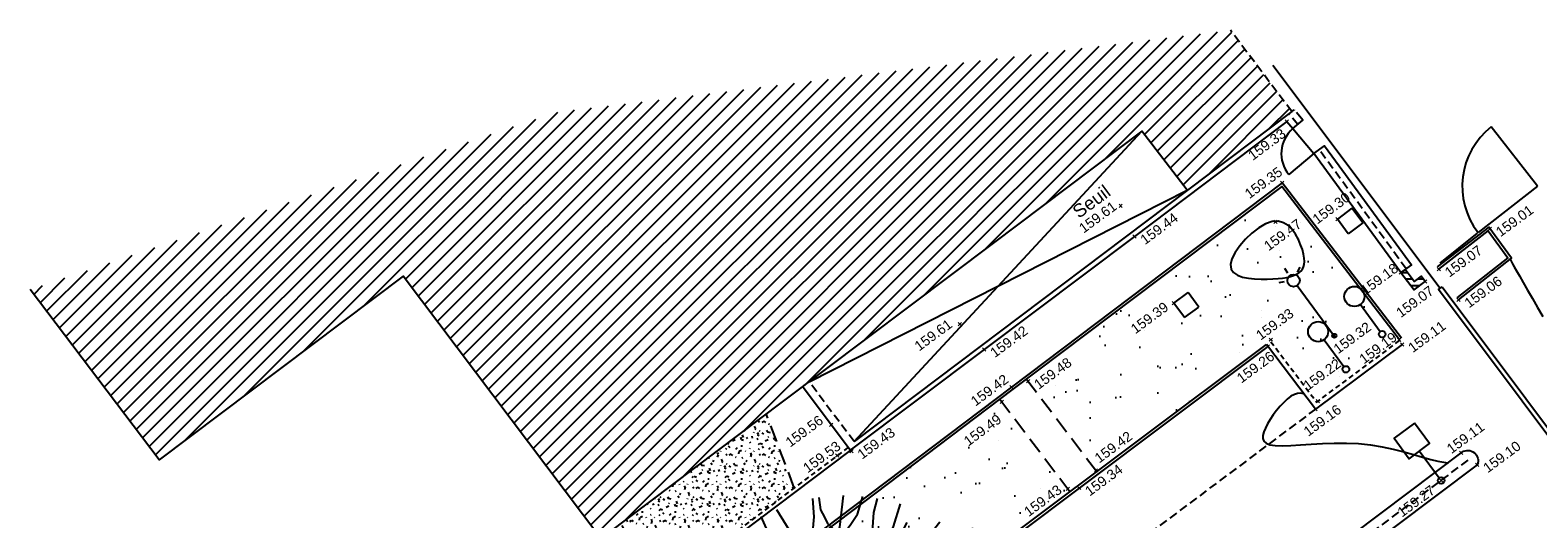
# Model space of a CAD drawing. Header units: metres. Extents: x 1575818 to 1575995, y 2263001 to 2263183.
# Tile 64 of 67: x 1575865 to 1575910, y 2263119 to 2263133. Entities that reach past the tile are written whole.
import ezdxf
from ezdxf.enums import TextEntityAlignment as Align

# ---------------------------------------------------------------- set-up
doc = ezdxf.new("R2010")
doc.units = ezdxf.units.M
doc.header["$PDMODE"] = 3
doc.header["$PDSIZE"] = 0.05
for name, pattern in [('CACHE_100', [1.5, 1, -0.5]), ('CACHE_15', [0.225, 0.15, -0.075]), ('CACHE_25', [0.375, 0.25, -0.125]), ('CACHE_50', [0.75, 0.5, -0.25])]:
    doc.linetypes.add(name, pattern=pattern)
doc.layers.get('0').update_dxf_attribs({"linetype": 'CONTINUOUS'})
for name, color, linetype in [('D_ALT_MUR', 30, 'CONTINUOUS'), ('D_BATI', 1, 'CONTINUOUS'), ('D_BORDURETTE', 20, 'CONTINUOUS'), ('D_CLOTURE', 12, 'CLOTURE_2'), ('D_CN_MAITRESSE', 34, 'CONTINUOUS'), ('D_CN_ORDINAIRE', 43, 'CONTINUOUS'), ('D_ECLAIRAGE', 220, 'CONTINUOUS'), ('D_LIM_BETON', 253, 'CACHE_50'), ('D_LIM_BUISSON', 3, 'CACHE_50'), ('D_MOB_URBAIN', 32, 'CONTINUOUS'), ('D_MUR', 1, 'CONTINUOUS'), ('D_MUR_BAHUT', 20, 'CONTINUOUS'), ('D_OUVERTURE', 14, 'CONTINUOUS'), ('D_PEINTURE', 252, 'CACHE_25'), ('D_PLAQUE', 151, 'CONTINUOUS'), ('D_SOCLE', 13, 'CONTINUOUS'), ('D_TROTTOIR', 7, 'CONTINUOUS'), ('H_BATI', 30, 'CONTINUOUS'), ('T_DESIGNATION', 7, 'CONTINUOUS'), ('TOPO_ALT', 142, 'CONTINUOUS'), ('TOPO_JIS', 7, 'CONTINUOUS'), ('V_ARBRE', 82, 'CONTINUOUS'), ('V_HAIE', 82, 'CACHE_100'), ('V_VEGETATION', 80, 'CONTINUOUS')]:
    doc.layers.add(name, color=color, linetype=linetype)
doc.styles.get("Standard").update_dxf_attribs({"font": 'arial.ttf'})
doc.linetypes.add('CLOTURE_2', pattern='A,0.3,[133,ltypeshp.shx,S=0.05,R=90,X=-0.05,Y=-0.05],0.05,0.35', length=0.7)
pattern_1 = [(348.4323, (1575893.9948, 2263027.4994), (1.99051, 2.24452), [0, -1.875]), (103.4323, (1575893.5645, 2263027.451), (-2.17856, -2.06249), [0, -3.125]), (189.4323, (1575893.5645, 2263027.451), (1.9055, -2.317125), [0, -2.5]), (216.4323, (1575893.8216, 2263027.1025), (2.749766, -1.199495), [0, -2.5]), (110.4323, (1575892.989, 2263026.757), (-1.910967, -2.31262), [0, -2.5]), (322.4323, (1575892.989, 2263026.757), (2.77299, 1.14478), [0, -2.5]), (88.4323, (1575894.7102, 2263026.951), (-2.63814, -1.42836), [0, -3.125]), (336.4323, (1575893.6816, 2263028.3447), (2.413676, 1.78162), [0, -2.5]), (211.4323, (1575893.6816, 2263028.3447), (2.63476, -1.43459), [0, -2.5]), (150.4323, (1575893.5085, 2263027.9478), (-2.586684, -1.51956), [0, -1.25]), (284.4323, (1575894.28, 2263026.9026), (2.88994, -0.80513), [0, -1.55])]

# ---------------------------------------------------------------- blocks, each defined once
blk = doc.blocks.new('TCPOINT')
at = {"color": 0, "lineweight": 9}
blk.add_point((0, 0), dxfattribs=at)
at = {"layer": 'TOPO_ALT', "lineweight": 9}
blk.add_attdef('ALT', text='', height=0.3, dxfattribs=at).set_placement((0.1, -0.1), align=Align.TOP_LEFT)
blk = doc.blocks.new('526')
at = {"color": 0, "linetype": 'Continuous'}
blk.add_line((0, 1.104), (0, 0.1), dxfattribs=at)
at = {"color": 0}
blk.add_lwpolyline([(0.384, 1.871), (-0.384, 1.871), (-0.384, 1.104), (0.384, 1.104)], close=True, dxfattribs=at)
blk.add_circle((0, 0), 0.1, dxfattribs=at)
blk = doc.blocks.new('322')
blk.add_line((0, 0), (0, -1))
at = {"linetype": 'CACHE_100'}
blk.add_line((0, 0), (1, 0), dxfattribs=at)
blk.add_arc((0, 0), 1, 270, 0)
blk = doc.blocks.new('325')
at = {"linetype": 'CACHE_100'}
blk.add_line((2, 0), (1, 0), dxfattribs=at)
at = {"flags": 128}
blk.add_lwpolyline([(1, -0.008), (0, -0.008), (0, 0.008), (1, 0.008)], close=True, dxfattribs=at)
blk.add_lwpolyline([(0.5, -0.031, 0, 0.016, 0), (0.6596, -0.031, 0, 0, 0), (1.3404, -0.031, 0.016, 0, 0), (1.5, -0.031, 0, 0, 0)], format="xyseb", dxfattribs=at)
blk = doc.blocks.new('522')
at = {"color": 0, "linetype": 'Continuous'}
blk.add_line((0, 1.112), (0, 0.1), dxfattribs=at)
blk.add_circle((0, 1.416), 0.304, dxfattribs=at)
at = {"color": 0}
blk.add_circle((0, 0), 0.1, dxfattribs=at)
blk = doc.blocks.new('425')
at = {"linetype": 'Continuous', "ltscale": 3}
for p, q in [((0, 2.357), (0, 2.523)), ((-0.25, 2.21), (-0.401, 2.278)), ((0.25, 2.21), (0.401, 2.278))]:
    blk.add_line(p, q, dxfattribs=at)
at = {"ltscale": 3}
blk.add_line((0, 1.885), (0, 0), dxfattribs=at)
at = {"linetype": 'Continuous', "ltscale": 3}
for centre, radius in [((0, 2.071), 0.186), ((0, 0), 0.0621)]:
    blk.add_circle(centre, radius, dxfattribs=at)
blk = doc.blocks.new('112')
for p, q in [((0, -1), (0, 0)), ((0, 0), (1, 0)), ((1, -1), (1, 0)), ((0, -1), (1, -1))]:
    blk.add_line(p, q)
blk = doc.blocks.new('321')
at = {"linetype": 'CACHE_100'}
blk.add_line((0, 0), (1, 0), dxfattribs=at)
blk.add_line((1, 0), (1, -1))
blk.add_arc((1, 0), 1, 180, 270)
blk = doc.blocks.new('194')
for p, q in [((0.0285, 0), (-0.0285, 0)), ((0, -0.0285), (0, 0.0285))]:
    blk.add_line(p, q)
for points in [[(-0.0153, 0.5064), (0.0053, 0.4057), (0.0323, 0.3437)], [(-0.4405, 0.2346), (-0.406, 0.2232), (-0.355, 0.1909), (-0.3075, 0.1567), (-0.2773, 0.1317), (-0.1997, 0.0902), (-0.1007, 0.0521), (-0.0653, 0.0445), (-0.0424, 0.0497), (-0.0227, 0.0514), (-0.0119, 0.0637), (-0.0083, 0.0848), (-0.0114, 0.1186), (-0.0288, 0.1613), (-0.102, 0.3075), (-0.1528, 0.3842), (-0.1634, 0.3967), (-0.1757, 0.4726)], [(-0.1462, 0.4831), (-0.1313, 0.432), (-0.1069, 0.3801), (-0.0807, 0.3213), (-0.0651, 0.2926), (-0.044, 0.264), (-0.0281, 0.2373), (-0.0104, 0.2388), (0.0021, 0.2458), (0.0111, 0.2654), (0.0222, 0.3113), (0.0312, 0.3417), (0.0493, 0.377), (0.0586, 0.4125), (0.0767, 0.4513), (0.0903, 0.5)], [(-0.0745, 0.3099), (-0.0536, 0.3814), (-0.0623, 0.5021)], [(0.1153, 0.1452), (0.0987, 0.1259), (0.0754, 0.1083), (0.0521, 0.0944), (0.0309, 0.0929), (0.0166, 0.1018), (0.0044, 0.125), (-0.0023, 0.1589), (-0.0037, 0.1925), (0.0036, 0.2263), (0.0075, 0.2511), (0.0397, 0.281), (0.0739, 0.3216), (0.1007, 0.3535), (0.1332, 0.3992), (0.173, 0.4788)], [(0.1073, 0.4968), (0.1, 0.4635), (0.1032, 0.4403), (0.1049, 0.4208), (0.1155, 0.3993), (0.1258, 0.3888), (0.1472, 0.3849), (0.1651, 0.3972), (0.1918, 0.4164), (0.2232, 0.4582)], [(0.1768, 0.2085), (0.1743, 0.2338), (0.1834, 0.2673), (0.1874, 0.2994), (0.1983, 0.3258), (0.2144, 0.3559), (0.2363, 0.4056), (0.2597, 0.439)], [(0.1831, 0.2662), (0.2104, 0.2885), (0.2283, 0.3061), (0.2533, 0.327), (0.2749, 0.35), (0.314, 0.4026)], [(-0.2842, 0.1374), (-0.3103, 0.2241), (-0.3293, 0.265), (-0.3466, 0.3184), (-0.3557, 0.3528)], [(0.4336, 0.21), (0.3872, 0.1927), (0.3462, 0.177), (0.3051, 0.1579), (0.2641, 0.1458), (0.2267, 0.1318), (0.1767, 0.1181), (0.1501, 0.1113), (0.1233, 0.1079), (0.1129, 0.115), (0.1094, 0.1258), (0.1112, 0.1382), (0.1183, 0.1505), (0.1346, 0.1682), (0.1562, 0.1911), (0.1741, 0.2053), (0.1921, 0.2263), (0.2188, 0.2492), (0.253, 0.2864), (0.2817, 0.3144), (0.2996, 0.3339), (0.3139, 0.3479)], [(0.1692, 0.2014), (0.2292, 0.2189), (0.2721, 0.247), (0.3185, 0.268), (0.4, 0.3184)], [(-0.4791, 0.1354), (-0.4193, 0.1186), (-0.3521, 0.1127), (-0.2795, 0.1016), (-0.2299, 0.0851), (-0.1611, 0.0578), (-0.1098, 0.0308), (-0.0745, 0.0181), (-0.0498, 0.0055), (-0.0322, -0.007), (-0.0324, -0.0321), (-0.036, -0.0498), (-0.0485, -0.0674), (-0.063, -0.085), (-0.0825, -0.0936), (-0.1146, -0.0916), (-0.1605, -0.0912), (-0.205, -0.0942), (-0.2759, -0.0882), (-0.3466, -0.0647), (-0.3942, -0.0359), (-0.4489, -0.0157), (-0.4967, -0.0047)], [(-0.2695, -0.0887), (-0.3195, -0.0169), (-0.3443, 0.0028), (-0.3706, 0.0191), (-0.3936, 0.037), (-0.4376, 0.0602), (-0.4902, 0.0843)], [(0.4374, -0.0442), (0.3993, -0.0348), (0.3353, -0.0291), (0.2503, -0.0157), (0.2007, -0.0011), (0.1687, 0.0116), (0.1457, 0.0208), (0.1317, 0.0367), (0.1301, 0.0545), (0.1373, 0.0705), (0.1516, 0.0845), (0.1748, 0.0916), (0.1997, 0.0965), (0.2228, 0.0999), (0.253, 0.1033), (0.2869, 0.1047), (0.3171, 0.1062), (0.3473, 0.1078), (0.3758, 0.1093), (0.4113, 0.1053), (0.4521, 0.0996), (0.5019, 0.0974)], [(0.2018, -0.266), (0.1666, -0.2282), (0.1419, -0.2102), (0.1207, -0.1888), (0.0892, -0.1459), (0.0717, -0.1136), (0.0595, -0.0904), (0.0473, -0.0638), (0.0367, -0.0476), (0.0369, -0.0298), (0.0388, -0.0121), (0.046, 0.009), (0.0534, 0.0197), (0.0639, 0.0215), (0.0799, 0.0214), (0.103, 0.0158), (0.1207, 0.0103), (0.1421, -0.0006), (0.1561, -0.0148), (0.1666, -0.0327), (0.1752, -0.0505), (0.1841, -0.0667), (0.1946, -0.0829), (0.2086, -0.1007), (0.2192, -0.1169), (0.2314, -0.1382), (0.2383, -0.1543), (0.2525, -0.1722), (0.2648, -0.1901), (0.275, -0.2097), (0.2927, -0.2242), (0.3016, -0.2384), (0.3139, -0.2492)], [(-0.4388, -0.2315), (-0.4064, -0.2041), (-0.3508, -0.1534), (-0.3061, -0.0952), (-0.3575, -0.0894), (-0.4087, -0.0783), (-0.4512, -0.0531), (-0.4954, -0.0337)], [(0.1609, -0.023), (0.1756, -0.008), (0.188, -0.0081), (0.213, -0.019), (0.227, -0.0315), (0.243, -0.0407), (0.2587, -0.0532), (0.273, -0.0604), (0.287, -0.0747), (0.2975, -0.0891), (0.3045, -0.1016), (0.3134, -0.1104), (0.3274, -0.1266)], [(0.3686, -0.0932), (0.3455, -0.0876), (0.3244, -0.0804), (0.3067, -0.0731), (0.2817, -0.0676), (0.2676, -0.0587), (0.2641, -0.0479), (0.2642, -0.0355), (0.2736, -0.0194)], [(0.3457, -0.03), (0.3496, -0.0416), (0.3636, -0.0559), (0.3705, -0.0684), (0.3848, -0.0809), (0.3988, -0.0917), (0.4131, -0.0972), (0.4275, -0.112)], [(-0.3061, -0.0952), (-0.2369, -0.1029), (-0.166, -0.1089), (-0.1272, -0.1145), (-0.1005, -0.1235), (-0.0865, -0.129), (-0.0742, -0.1415), (-0.0601, -0.163), (-0.0549, -0.1842), (-0.0642, -0.2142), (-0.0679, -0.2463), (-0.072, -0.2958), (-0.0794, -0.3382), (-0.0994, -0.3718), (-0.1066, -0.3931), (-0.1329, -0.4808)], [(-0.0473, -0.4976), (-0.05, -0.4112), (-0.0547, -0.3328), (-0.0414, -0.2353), (-0.0285, -0.1821), (-0.0049, -0.1327), (0.0131, -0.1061), (0.0256, -0.0991), (0.0399, -0.1046), (0.0521, -0.1205), (0.0677, -0.1491), (0.0889, -0.1725), (0.1082, -0.1994), (0.1257, -0.2227), (0.1326, -0.2386), (0.1415, -0.2547), (0.1414, -0.2708), (0.1395, -0.2849), (0.1357, -0.3026), (0.1372, -0.3311), (0.1389, -0.356), (0.1421, -0.3808), (0.1455, -0.4057), (0.1487, -0.4288), (0.1559, -0.445), (0.1635, -0.4757)], [(0.2196, -0.1177), (0.2545, -0.1401), (0.2828, -0.1601), (0.3215, -0.1816), (0.3499, -0.1996), (0.3816, -0.2123), (0.4412, -0.2523)], [(-0.4766, -0.1378), (-0.4306, -0.1383), (-0.3828, -0.1477), (-0.3504, -0.1528)], [(0.3, -0.1696), (0.4838, -0.1595)], [(0.3358, -0.1907), (0.3426, -0.221), (0.3602, -0.246), (0.3741, -0.2656), (0.4085, -0.3011)], [(-0.4044, -0.2875), (-0.3874, -0.2752), (-0.3592, -0.2738), (-0.3325, -0.2777), (-0.3041, -0.2867), (-0.2761, -0.2993), (-0.2635, -0.3084), (-0.2496, -0.328), (-0.2428, -0.3545), (-0.2413, -0.3742), (-0.2395, -0.399), (-0.2445, -0.4333)], [(-0.0712, -0.287), (-0.1464, -0.281), (-0.1996, -0.284), (-0.253, -0.3012), (-0.2903, -0.3186), (-0.3352, -0.3665)], [(0.2206, -0.4531), (0.1899, -0.3937), (0.1798, -0.3563), (0.1727, -0.3297), (0.1642, -0.3046), (0.1606, -0.2958), (0.1392, -0.2862)], [(0.1618, -0.2987), (0.1626, -0.2921), (0.1677, -0.2868), (0.1784, -0.2923), (0.1981, -0.2995), (0.2121, -0.3087), (0.228, -0.3229), (0.2436, -0.3498), (0.2559, -0.3624), (0.2684, -0.3766), (0.2966, -0.409)], [(0.1958, -0.2987), (0.2016, -0.2818), (0.1964, -0.2659), (0.2071, -0.266), (0.2161, -0.2732), (0.23, -0.2874), (0.2514, -0.3), (0.2814, -0.3163), (0.2991, -0.3272), (0.3167, -0.3381), (0.3501, -0.3657)]]:
    blk.add_lwpolyline(points)

msp = doc.modelspace()

# ---------------------------------------------------------------- hatches: boundary and pattern name
at = {"layer": 'D_MUR', "linetype": 'Continuous'}
h = msp.add_hatch(dxfattribs=at)
h.set_pattern_fill('_U', color=30, scale=0.2, style=0, pattern_type=0)
h.set_pattern_definition([(0, (1575906.71695, 2263125.39732), (0, 0.2), [])])
h.paths.add_polyline_path([(1575906.915, 2263125.878), (1575906.709, 2263125.72), (1575906.43, 2263126.084), (1575906.302, 2263125.99), (1575906.704, 2263125.464), (1575907.037, 2263125.72)])
at = {"layer": 'H_BATI'}
h = msp.add_hatch(dxfattribs=at)
h.set_pattern_fill('ANSI31', color=256, scale=0.1)
h.set_pattern_definition([(45, (0, 0), (-0.224506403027, 0.224506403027), [])])
h.paths.add_polyline_path([(1575898.473, 2263130.268), (1575899.849, 2263128.48), (1575903.006, 2263130.86), (1575901.152, 2263133.319), (1575880.771, 2263130.837), (1575864.877, 2263125.474), (1575868.774, 2263120.334), (1575876.15, 2263125.878), (1575882.129, 2263117.956), (1575882.327, 2263118.103), (1575887.603, 2263122.078), (1575893.982, 2263126.875)])
at = {"layer": 'V_HAIE'}
h = msp.add_hatch(dxfattribs=at)
h.set_pattern_fill('HAIE', color=256)
h.set_pattern_definition([(109.29004622, (0.70106, 0.003716), (-6.00000000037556, 17.00000000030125), [0.060339, -21.1292811]), (161.565051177, (0.4332, 0.9125), (-1, 1e-12), [0.06313, -3.09914766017]), (106.927513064, (0.3733, 0.9325), (-3.9999999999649, 13.0000000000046), [0.06846, -23.9731705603]), (111.250505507, (0.43602, 0), (-1.9999999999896, 5.000000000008), [0.086495, -19.2267129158]), (28.4429286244, (0.3021, 0.5821), (10.99999999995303, 5.9999999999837), [0.07776, -27.2169281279]), (83.659808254, (0.2935, 0.5052), (-3e-13, 1.0000000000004), [0.07738, -8.97800513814]), (28.072486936, (0.83505, 0.95525), (13.0000000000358, 7.0000000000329), [0.048417, -16.951583]), (69.4439547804, (0.8778, 0.04644), (1.0000000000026, 3.000000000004), [0.0487, -8.49530374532]), (122.905242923, (0.892, 0.09204), (-2.0000000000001, 2.9999999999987), [0.05765, -20.1908067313]), (135, (0.94045, 0.18035), (-1, 1e-16), [0.036277, -1.37793656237]), (156.250505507, (0.9946, 0.7986), (-15.9999999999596, 7.0000000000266), [0.07787, -27.2351305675]), (45, (0.8835, 0.79), (0, 1), [0.056422, -1.35779156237]), (48.3664606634, (0.892, 0.6476), (7.0000000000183, 8.0000000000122), [0.03428, -12.0073145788]), (34.6951535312, (0.8977, 0.471), (9.999999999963, 6.9999999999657), [0.04505, -15.7663383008]), (128.290163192, (0.55, 0.9638), (-3.9999999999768, 5.00000000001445), [0.04612, -24.1613168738]), (72.2553283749, (0.6526, 0.4111), (7.00000000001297, 21.9999999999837), [0.07478, -26.1740294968]), (115.346175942, (0.6754, 0.4823), (-1.0000000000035, 2.0000000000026), [0.05992, -20.9638760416]), (115.016893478, (0.8038, 0.2659), (-0.9999999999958, 2.0000000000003), [0.08796, -16.4649853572]), (41.1859251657, (0.7809, 0.2459), (1.0000000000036, 1.000000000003), [0.03027, -10.5998758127]), (63.434948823, (0.74384, 0.14044), (4e-13, 1), [0.019113, -2.2169549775]), (131.185925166, (0.4873, 0.1775), (-1.000000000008, 0.9999999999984), [0.06057, -10.5695758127]), (159.44395478, (0.54431, 0.28003), (-2.999999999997, 1.0000000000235), [0.048702, -8.49530174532]), (19.7988763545, (0.3733, 0.3826), (10.99999999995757, 3.99999999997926), [0.03339, -26.5372705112]), (116.565051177, (0.50443, 0.5735), (-1, 1), [0.019113, -2.2169549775]), (45, (0.6212, 0.659), (0, 1), [0.024185, -1.39002856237]), (56.309932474, (0.74094, 0.5792), (1, 2), [0.020579, -3.58497227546]), (131.185925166, (0.6441, 0.8328), (-1.000000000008, 0.9999999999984), [0.03031, -10.5998358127]), (0, (0.35, 0.75), (0, 1), [0.05, -0.95]), (146.309932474, (0.05123, 0.1063), (-2, 1), [0.06157, -3.54398127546]), (143.130102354, (0.1111, 0.45668), (-2.999999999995, 2.000000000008), [0.071224, -4.928776]), (36.3843518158, (0, 0.45956), (3.99999999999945, 2.9999999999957), [0.067217, -23.5336304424]), (136.73570459, (0.054093, 0.66748), (-16.0000000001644, 14.99999999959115), [0.066576, -23.27865906]), (25.7099537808, (0.094, 0.8983), (1.9999999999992, 0.99999999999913), [0.09176, -29.8748881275]), (127.405356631, (0.1709, 0.1575), (-9.9999999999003, 13.00000000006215), [0.061, -21.339934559]), (45, (0.1795, 0.0094), (0, 1), [0.028211, -1.38600256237]), (153.434948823, (0.2137, 0.39117), (-1, -1e-12), [0.025435, -2.2106329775]), (167.471192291, (0.2479, 0.1404), (-5.000000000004, 0.9999999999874), [0.07888, -9.1406644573]), (45, (0.2, 0.65), (0, 1), [0.070711, -1.34350256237])])
h.paths.add_polyline_path([(1575887.974, 2263119.481), (1575887.126, 2263121.719), (1575882.327, 2263118.103), (1575882.217, 2263118.022), (1575883.206, 2263116.675), (1575883.566, 2263116.158)])
at = {"layer": 'V_VEGETATION', "ltscale": 0.5}
h = msp.add_hatch(dxfattribs=at)
h.set_pattern_fill('ALEA', color=256, scale=0.25)
h.set_pattern_definition(pattern_1)
h.paths.add_polyline_path([(1575902.24, 2263123.82), (1575902.34, 2263123.936), (1575903.757, 2263122.074), (1575906.257, 2263123.935), (1575906.259, 2263123.958), (1575905.192, 2263125.347, -0.065287), (1575905.203, 2263125.268, -1), (1575904.595, 2263125.268, -0.576812), (1575905.05, 2263125.532), (1575902.703, 2263128.589), (1575894.989, 2263122.772), (1575897.115, 2263119.973)])
h.paths.add_polyline_path([(1575899.764, 2263124.628), (1575899.443, 2263125.065), (1575899.88, 2263125.386), (1575900.201, 2263124.949)], flags=16)
h.paths.add_polyline_path([(1575902.876, 2263125.748, -1), (1575903.248, 2263125.748, -1)], flags=16)
h.paths.add_polyline_path([(1575904.23, 2263124.081, -1), (1575904.354, 2263124.081, -1)], flags=16)
h.paths.add_polyline_path([(1575904.745, 2263123.066, -1), (1575904.545, 2263123.066, -1)], flags=16)
h.paths.add_polyline_path([(1575905.64, 2263124.129, -1), (1575905.84, 2263124.129, -1)], flags=16)
h = msp.add_hatch(dxfattribs=at)
h.set_pattern_fill('ALEA', color=256, scale=0.25)
h.set_pattern_definition(pattern_1)
h.paths.add_polyline_path([(1575894.185, 2263122.164), (1575888.903, 2263118.17), (1575881.11, 2263112.31, 0.168433), (1575880.844, 2263111.913, 0.211388), (1575880.96, 2263111.33), (1575881.015, 2263111.373), (1575883.451, 2263108.082, 0.167372), (1575884.112, 2263107.742, 0.181754), (1575884.898, 2263107.914), (1575892.189, 2263113.423), (1575890.793, 2263115.228), (1575896.301, 2263119.368)])
h.paths.add_polyline_path([(1575892.907, 2263118.204), (1575893.278, 2263117.775), (1575892.85, 2263117.404), (1575892.479, 2263117.832)], flags=16)
h.paths.add_polyline_path([(1575891.822, 2263118.381), (1575892.143, 2263117.946), (1575891.708, 2263117.624), (1575891.386, 2263118.06)], flags=16)
edge = h.paths.add_edge_path(flags=16)
edge.add_ellipse((1575889.466, 2263113.72), major_axis=(0.177, 0.177), ratio=1, start_angle=0, end_angle=360)
edge = h.paths.add_edge_path(flags=16)
edge.add_line((1575888.168, 2263113.437), (1575889.313, 2263111.842))
edge.add_line((1575889.313, 2263111.842), (1575888.781, 2263111.46))
edge.add_line((1575888.781, 2263111.46), (1575888.686, 2263111.593))
edge.add_line((1575888.686, 2263111.593), (1575888.021, 2263111.115))
edge.add_ellipse((1575887.907, 2263111.034), major_axis=(-0.0992, 0.0992), ratio=1, start_angle=-189.3237, end_angle=-99.3237, ccw=False)
edge.add_ellipse((1575887.907, 2263111.034), major_axis=(-0.0992, 0.0992), ratio=1, start_angle=-99.3237, end_angle=170.6763, ccw=False)
edge.add_line((1575888.021, 2263111.115), (1575888.686, 2263111.593))
edge.add_line((1575888.686, 2263111.593), (1575887.731, 2263112.923))
edge.add_line((1575887.731, 2263112.923), (1575887.066, 2263112.445))
edge.add_ellipse((1575886.952, 2263112.363), major_axis=(-0.0992, 0.0992), ratio=1, start_angle=-189.3237, end_angle=-99.3237, ccw=False)
edge.add_ellipse((1575886.952, 2263112.363), major_axis=(-0.0992, 0.0992), ratio=1, start_angle=-99.3237, end_angle=170.6763, ccw=False)
edge.add_line((1575887.066, 2263112.445), (1575887.731, 2263112.923))
edge.add_line((1575887.731, 2263112.923), (1575887.636, 2263113.056))
edge.add_line((1575887.636, 2263113.056), (1575888.168, 2263113.437))

# ---------------------------------------------------------------- linework, layer by layer
at = {"layer": 'D_ALT_MUR', "flags": 128}
for points in [[(1575889.777, 2263120.886), (1575898.473, 2263130.268)], [(1575888.417, 2263122.69), (1575899.849, 2263128.48)]]:
    msp.add_lwpolyline(points, dxfattribs=at)
at = {"layer": 'D_BATI', "linetype": 'CACHE_25', "flags": 128}
for points in [[(1575903.006, 2263130.86), (1575901.152, 2263133.319)], [(1575889.777, 2263120.886), (1575888.417, 2263122.69)]]:
    msp.add_lwpolyline(points, dxfattribs=at)
at = {"layer": 'D_BATI', "flags": 128}
for points in [[(1575903.006, 2263130.86), (1575889.777, 2263120.886)], [(1575899.849, 2263128.48), (1575898.473, 2263130.268), (1575893.982, 2263126.875), (1575887.603, 2263122.078), (1575882.327, 2263118.103), (1575882.129, 2263117.956), (1575876.15, 2263125.878), (1575868.774, 2263120.334), (1575864.877, 2263125.474)]]:
    msp.add_lwpolyline(points, dxfattribs=at)
at = {"layer": 'D_BORDURETTE', "flags": 128}
for points in [[(1575906.322, 2263124.006), (1575902.718, 2263128.7), (1575894.533, 2263122.528), (1575888.855, 2263118.234), (1575881.066, 2263112.378, 0.170624), (1575880.766, 2263111.932, 0.211828), (1575880.895, 2263111.284)], [(1575906.259, 2263123.958), (1575902.703, 2263128.589), (1575894.581, 2263122.464), (1575888.903, 2263118.17), (1575881.114, 2263112.313, 0.170232), (1575880.844, 2263111.913, 0.211388), (1575880.96, 2263111.33)]]:
    msp.add_lwpolyline(points, format="xyb", dxfattribs=at)
for points in [[(1575908.047, 2263125.167), (1575909.653, 2263126.424), (1575908.963, 2263127.362), (1575907.403, 2263126.159)], [(1575907.452, 2263126.096), (1575908.947, 2263127.249), (1575909.542, 2263126.439), (1575907.998, 2263125.23)], [(1575892.282, 2263113.302), (1575890.793, 2263115.228), (1575902.24, 2263123.82)], [(1575902.288, 2263123.756), (1575896.58, 2263119.478), (1575890.906, 2263115.213), (1575892.345, 2263113.351)]]:
    msp.add_lwpolyline(points, dxfattribs=at)
at = {"layer": 'D_CLOTURE', "flags": 128}
msp.add_lwpolyline([(1575908.614, 2263127.18), (1575907.481, 2263126.271)], dxfattribs=at)
at = {"layer": 'D_CN_MAITRESSE', "elevation": 159, "flags": 128}
msp.add_lwpolyline([(1575909.61, 2263126.392), (1575909.611, 2263126.391), (1575909.616, 2263126.378), (1575909.628, 2263126.354), (1575909.649, 2263126.315), (1575909.683, 2263126.255), (1575909.732, 2263126.167), (1575909.8, 2263126.048), (1575909.889, 2263125.89), (1575910.001, 2263125.691), (1575910.132, 2263125.458), (1575910.278, 2263125.202), (1575910.433, 2263124.933), (1575910.592, 2263124.66)], dxfattribs=at)
at = {"layer": 'D_CN_ORDINAIRE', "elevation": 159.4, "flags": 128}
msp.add_lwpolyline([(1575902.436, 2263125.798), (1575902.592, 2263125.809), (1575902.732, 2263125.825), (1575902.856, 2263125.845), (1575902.967, 2263125.872), (1575903.064, 2263125.904), (1575903.148, 2263125.941), (1575903.22, 2263125.985), (1575903.28, 2263126.035), (1575903.327, 2263126.093), (1575903.362, 2263126.16), (1575903.384, 2263126.237), (1575903.392, 2263126.327), (1575903.385, 2263126.43), (1575903.364, 2263126.548), (1575903.328, 2263126.683), (1575903.275, 2263126.833), (1575903.206, 2263126.992), (1575903.12, 2263127.147), (1575903.017, 2263127.291), (1575902.895, 2263127.411), (1575902.755, 2263127.498), (1575902.596, 2263127.542), (1575902.416, 2263127.533), (1575902.218, 2263127.464), (1575902.011, 2263127.343), (1575901.804, 2263127.184), (1575901.609, 2263126.998), (1575901.436, 2263126.797), (1575901.296, 2263126.595), (1575901.199, 2263126.403), (1575901.157, 2263126.233), (1575901.176, 2263126.096), (1575901.249, 2263125.99), (1575901.367, 2263125.911), (1575901.519, 2263125.855), (1575901.695, 2263125.819), (1575901.885, 2263125.799), (1575902.078, 2263125.792), (1575902.265, 2263125.792), (1575902.436, 2263125.798)], close=True, dxfattribs=at)
at = {"layer": 'D_CN_ORDINAIRE', "elevation": 159.2, "flags": 128}
msp.add_lwpolyline([(1575903.379, 2263122.323), (1575903.364, 2263122.328), (1575903.278, 2263122.342), (1575903.185, 2263122.337), (1575903.086, 2263122.307), (1575902.982, 2263122.25), (1575902.873, 2263122.168), (1575902.763, 2263122.066), (1575902.655, 2263121.949), (1575902.549, 2263121.82), (1575902.449, 2263121.685), (1575902.358, 2263121.549), (1575902.277, 2263121.416), (1575902.209, 2263121.29), (1575902.159, 2263121.173), (1575902.132, 2263121.067), (1575902.132, 2263120.974), (1575902.165, 2263120.895), (1575902.236, 2263120.832), (1575902.349, 2263120.786), (1575902.509, 2263120.76), (1575902.719, 2263120.754), (1575902.974, 2263120.763), (1575903.267, 2263120.781), (1575903.589, 2263120.804), (1575903.934, 2263120.824), (1575904.293, 2263120.838), (1575904.66, 2263120.838), (1575905.027, 2263120.82), (1575905.388, 2263120.78), (1575905.737, 2263120.721), (1575906.072, 2263120.649), (1575906.391, 2263120.57), (1575906.688, 2263120.488), (1575906.961, 2263120.411), (1575907.207, 2263120.343), (1575907.423, 2263120.29), (1575907.606, 2263120.256), (1575907.73, 2263120.242)], dxfattribs=at)
at = {"layer": 'D_LIM_BETON', "flags": 128}
for points in [[(1575894.989, 2263122.772), (1575897.112, 2263119.976)], [(1575894.185, 2263122.164), (1575896.301, 2263119.368)]]:
    msp.add_lwpolyline(points, dxfattribs=at)
at = {"layer": 'D_LIM_BUISSON', "flags": 128}
msp.add_lwpolyline([(1575887.972, 2263119.485), (1575887.126, 2263121.719)], dxfattribs=at)
at = {"layer": 'D_MUR', "flags": 128}
msp.add_lwpolyline([(1575906.302, 2263125.99), (1575906.704, 2263125.464), (1575907.037, 2263125.72), (1575906.915, 2263125.878), (1575906.709, 2263125.72), (1575906.43, 2263126.084)], close=True, dxfattribs=at)
at = {"layer": 'D_MUR_BAHUT', "flags": 128}
msp.add_lwpolyline([(1575902.857, 2263130.555), (1575903.038, 2263130.341), (1575903.343, 2263130.599), (1575903.147, 2263130.83)], dxfattribs=at)
at = {"layer": 'D_MUR_BAHUT', "color": 20, "linetype": 'CACHE_25', "flags": 128}
for points in [[(1575903.191, 2263130.47), (1575902.917, 2263130.793)], [(1575906.463, 2263126.108), (1575904.056, 2263129.405), (1575903.835, 2263129.708)]]:
    msp.add_lwpolyline(points, dxfattribs=at)
at = {"layer": 'D_MUR_BAHUT', "linetype": 'CACHE_15', "ltscale": 0.5, "flags": 128}
msp.add_lwpolyline([(1575903.006, 2263130.86), (1575903.076, 2263130.913), (1575903.147, 2263130.83)], dxfattribs=at)
at = {"layer": 'D_MUR_BAHUT', "flags": 128}
msp.add_lwpolyline([(1575903.674, 2263129.59), (1575903.997, 2263129.826), (1575904.439, 2263129.221), (1575906.625, 2263126.226), (1575906.302, 2263125.99)], close=True, dxfattribs=at)
at = {"layer": 'D_PEINTURE'}
msp.add_lwpolyline([(1575903.728, 2263121.865), (1575892.345, 2263113.351)], dxfattribs=at)
at = {"layer": 'D_SOCLE', "flags": 128}
msp.add_lwpolyline([(1575902.857, 2263130.555), (1575898.253, 2263127.08), (1575893.713, 2263123.665), (1575889.66, 2263120.618), (1575888.22, 2263122.542)], dxfattribs=at)
at = {"layer": 'D_TROTTOIR', "linetype": 'CACHE_15', "flags": 128}
for points in [[(1575906.257, 2263123.935), (1575903.757, 2263122.074), (1575902.34, 2263123.936)], [(1575889.595, 2263120.704), (1575883.566, 2263116.158), (1575883.206, 2263116.675), (1575882.219, 2263118.019)]]:
    msp.add_lwpolyline(points, dxfattribs=at)
at = {"layer": 'D_TROTTOIR', "flags": 128}
for points in [[(1575906.346, 2263123.814), (1575903.728, 2263121.865), (1575902.24, 2263123.82)], [(1575889.662, 2263120.616), (1575883.541, 2263116.001), (1575883.116, 2263116.612), (1575882.129, 2263117.956)]]:
    msp.add_lwpolyline(points, dxfattribs=at)
msp.add_lwpolyline([(1575908.612, 2263120.182), (1575898.621, 2263112.659), (1575890.337, 2263106.414, -1.033445), (1575889.99, 2263106.88), (1575898.282, 2263113.121), (1575908.156, 2263120.563, -0.743856)], format="xyb", close=True, dxfattribs=at)
at = {"layer": 'D_TROTTOIR', "linetype": 'CACHE_25', "flags": 128}
msp.add_lwpolyline([(1575890.153, 2263106.652), (1575908.348, 2263120.328)], dxfattribs=at)

# ---------------------------------------------------------------- block references
at = {"layer": 'D_ECLAIRAGE', "rotation": 36.43234740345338}
msp.add_blockref('425', (1575904.292, 2263124.081), dxfattribs=at)
at = {"layer": 'D_MOB_URBAIN', "rotation": 36.43234740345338}
for name, p in [('522', (1575905.74, 2263124.129)), ('522', (1575904.645, 2263123.066)), ('526', (1575907.52, 2263119.704))]:
    msp.add_blockref(name, p, dxfattribs=at)
at = {"layer": 'D_OUVERTURE'}
for name, p, xscale, yscale, rotation in [('325', (1575912.554, 2263118.771), 8.43217659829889, 8.43217659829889, 126.8645275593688), ('322', (1575910.433, 2263128.598), 2.274264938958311, 2.274264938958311, 217.87057006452)]:
    msp.add_blockref(name, p, dxfattribs=dict(at, xscale=xscale, yscale=yscale, rotation=rotation))
at = {"layer": 'D_OUVERTURE', "xscale": 0.9837803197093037, "yscale": 0.9837803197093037, "zscale": 0.949453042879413, "rotation": 310.2524062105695}
msp.add_blockref('321', (1575903.038, 2263130.341), dxfattribs=at)
at = {"layer": 'D_PLAQUE'}
for p, xscale, yscale, rotation in [((1575904.715, 2263127.166), 0.5489509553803, 0.5489509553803, 126.9676410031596), ((1575899.443, 2263125.065), 0.5418176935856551, 0.5418176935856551, 36.25847152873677)]:
    msp.add_blockref('112', p, dxfattribs=dict(at, xscale=xscale, yscale=yscale, rotation=rotation))
at = {"layer": 'TOPO_JIS'}
ref = msp.add_blockref('TCPOINT', (1575902.857, 2263130.555), dxfattribs=dict(at, rotation=36.43234740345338))
ref.add_attrib('ALT', '159.33', dxfattribs={"layer": 'TOPO_ALT', "height": 0.3, "rotation": 36.4323}).set_placement((1575901.65, 2263129.606), align=Align.TOP_LEFT)
ref = msp.add_blockref('TCPOINT', (1575902.718, 2263128.7), dxfattribs=dict(at, rotation=36.43234740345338))
ref.add_attrib('ALT', '159.35', dxfattribs={"layer": 'TOPO_ALT', "height": 0.3, "rotation": 36.4323}).set_placement((1575901.548, 2263128.448), align=Align.TOP_LEFT)
ref = msp.add_blockref('TCPOINT', (1575897.836, 2263128.009), dxfattribs=dict(at, rotation=36.43234740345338))
ref.add_attrib('ALT', '159.61', dxfattribs={"layer": 'TOPO_ALT', "height": 0.3, "rotation": 36.4323}).set_placement((1575896.538, 2263127.406), align=Align.TOP_LEFT)
ref = msp.add_blockref('TCPOINT', (1575904.385, 2263127.605), dxfattribs=dict(at, rotation=36.43234740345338))
ref.add_attrib('ALT', '159.30', dxfattribs={"layer": 'TOPO_ALT', "height": 0.3, "rotation": 36.4323}).set_placement((1575903.597, 2263127.68), align=Align.TOP_LEFT)
ref = msp.add_blockref('TCPOINT', (1575898.253, 2263127.08), dxfattribs=dict(at, rotation=36.43234740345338))
ref.add_attrib('ALT', '159.44', dxfattribs={"layer": 'TOPO_ALT', "height": 0.3, "rotation": 36.4323}).set_placement((1575898.392, 2263127.059), align=Align.TOP_LEFT)
ref = msp.add_blockref('TCPOINT', (1575902.515, 2263127.526), dxfattribs=dict(at, rotation=36.43234740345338))
ref.add_attrib('ALT', '159.47', dxfattribs={"layer": 'TOPO_ALT', "height": 0.3, "rotation": 36.4323}).set_placement((1575902.128, 2263126.871), align=Align.TOP_LEFT)
ref = msp.add_blockref('TCPOINT', (1575908.997, 2263127.317), dxfattribs=dict(at, rotation=36.43234740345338))
ref.add_attrib('ALT', '159.01', dxfattribs={"layer": 'TOPO_ALT', "height": 0.3, "rotation": 36.4323}).set_placement((1575909.137, 2263127.296), align=Align.TOP_LEFT)
ref = msp.add_blockref('TCPOINT', (1575907.452, 2263126.096), dxfattribs=dict(at, rotation=36.43234740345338))
ref.add_attrib('ALT', '159.07', dxfattribs={"layer": 'TOPO_ALT', "height": 0.3, "rotation": 36.4323}).set_placement((1575907.592, 2263126.075), align=Align.TOP_LEFT)
ref = msp.add_blockref('TCPOINT', (1575906.302, 2263125.99), dxfattribs=dict(at, rotation=36.43234740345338))
ref.add_attrib('ALT', '159.18', dxfattribs={"layer": 'TOPO_ALT', "height": 0.3, "rotation": 36.4323}).set_placement((1575905.05, 2263125.536), align=Align.TOP_LEFT)
ref = msp.add_blockref('TCPOINT', (1575907.037, 2263125.72), dxfattribs=dict(at, rotation=36.43234740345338))
ref.add_attrib('ALT', '159.07', dxfattribs={"layer": 'TOPO_ALT', "height": 0.3, "rotation": 36.4323}).set_placement((1575906.123, 2263124.852), align=Align.TOP_LEFT)
ref = msp.add_blockref('TCPOINT', (1575908.047, 2263125.167), dxfattribs=dict(at, rotation=36.43234740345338))
ref.add_attrib('ALT', '159.06', dxfattribs={"layer": 'TOPO_ALT', "height": 0.3, "rotation": 36.4323}).set_placement((1575908.187, 2263125.146), align=Align.TOP_LEFT)
ref = msp.add_blockref('TCPOINT', (1575899.443, 2263125.065), dxfattribs=dict(at, rotation=36.43234740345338))
ref.add_attrib('ALT', '159.39', dxfattribs={"layer": 'TOPO_ALT', "height": 0.3, "rotation": 36.4323}).set_placement((1575898.102, 2263124.363), align=Align.TOP_LEFT)
ref = msp.add_blockref('TCPOINT', (1575902.373, 2263123.962), dxfattribs=dict(at, rotation=36.43234740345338))
ref.add_attrib('ALT', '159.33', dxfattribs={"layer": 'TOPO_ALT', "height": 0.3, "rotation": 36.4323}).set_placement((1575901.887, 2263124.17), align=Align.TOP_LEFT)
ref = msp.add_blockref('TCPOINT', (1575892.974, 2263124.43), dxfattribs=dict(at, rotation=36.43234740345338))
ref.add_attrib('ALT', '159.61', dxfattribs={"layer": 'TOPO_ALT', "height": 0.3, "rotation": 36.4323}).set_placement((1575891.567, 2263123.843), align=Align.TOP_LEFT)
ref = msp.add_blockref('TCPOINT', (1575893.713, 2263123.665), dxfattribs=dict(at, rotation=36.43234740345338))
ref.add_attrib('ALT', '159.42', dxfattribs={"layer": 'TOPO_ALT', "height": 0.3, "rotation": 36.4323}).set_placement((1575893.853, 2263123.644), align=Align.TOP_LEFT)
ref = msp.add_blockref('TCPOINT', (1575904.292, 2263124.081), dxfattribs=dict(at, rotation=36.43234740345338))
ref.add_attrib('ALT', '159.32', dxfattribs={"layer": 'TOPO_ALT', "height": 0.3, "rotation": 36.4323}).set_placement((1575904.23, 2263123.758), align=Align.TOP_LEFT)
ref = msp.add_blockref('TCPOINT', (1575906.346, 2263123.814), dxfattribs=dict(at, rotation=36.43234740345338))
ref.add_attrib('ALT', '159.11', dxfattribs={"layer": 'TOPO_ALT', "height": 0.3, "rotation": 36.4323}).set_placement((1575906.486, 2263123.793), align=Align.TOP_LEFT)
ref = msp.add_blockref('TCPOINT', (1575906.255, 2263123.953), dxfattribs=dict(at, rotation=36.43234740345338))
ref.add_attrib('ALT', '159.19', dxfattribs={"layer": 'TOPO_ALT', "height": 0.3, "rotation": 36.4323}).set_placement((1575905.009, 2263123.452), align=Align.TOP_LEFT)
ref = msp.add_blockref('TCPOINT', (1575902.287, 2263123.755), dxfattribs=dict(at, rotation=36.43234740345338))
ref.add_attrib('ALT', '159.26', dxfattribs={"layer": 'TOPO_ALT', "height": 0.3, "rotation": 36.4323}).set_placement((1575901.306, 2263122.873), align=Align.TOP_LEFT)
ref = msp.add_blockref('TCPOINT', (1575895.04, 2263122.705), dxfattribs=dict(at, rotation=36.43234740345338))
ref.add_attrib('ALT', '159.48', dxfattribs={"layer": 'TOPO_ALT', "height": 0.3, "rotation": 36.4323}).set_placement((1575895.18, 2263122.684), align=Align.TOP_LEFT)
ref = msp.add_blockref('TCPOINT', (1575903.792, 2263122.107), dxfattribs=dict(at, rotation=36.43234740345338))
ref.add_attrib('ALT', '159.22', dxfattribs={"layer": 'TOPO_ALT', "height": 0.3, "rotation": 36.4323}).set_placement((1575903.32, 2263122.653), align=Align.TOP_LEFT)
ref = msp.add_blockref('TCPOINT', (1575894.533, 2263122.528), dxfattribs=dict(at, rotation=36.43234740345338))
ref.add_attrib('ALT', '159.42', dxfattribs={"layer": 'TOPO_ALT', "height": 0.3, "rotation": 36.4323}).set_placement((1575893.268, 2263122.177), align=Align.TOP_LEFT)
ref = msp.add_blockref('TCPOINT', (1575894.248, 2263122.08), dxfattribs=dict(at, rotation=36.43234740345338))
ref.add_attrib('ALT', '159.49', dxfattribs={"layer": 'TOPO_ALT', "height": 0.3, "rotation": 36.4323}).set_placement((1575893.055, 2263120.969), align=Align.TOP_LEFT)
ref = msp.add_blockref('TCPOINT', (1575889.087, 2263121.384), dxfattribs=dict(at, rotation=36.43234740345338))
ref.add_attrib('ALT', '159.56', dxfattribs={"layer": 'TOPO_ALT', "height": 0.3, "rotation": 36.4323}).set_placement((1575887.668, 2263120.937), align=Align.TOP_LEFT)
ref = msp.add_blockref('TCPOINT', (1575903.728, 2263121.865), dxfattribs=dict(at, rotation=36.43234740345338))
ref.add_attrib('ALT', '159.16', dxfattribs={"layer": 'TOPO_ALT', "height": 0.3, "rotation": 36.4323}).set_placement((1575903.327, 2263121.262), align=Align.TOP_LEFT)
ref = msp.add_blockref('TCPOINT', (1575889.701, 2263120.593), dxfattribs=dict(at, rotation=36.43234740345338))
ref.add_attrib('ALT', '159.43', dxfattribs={"layer": 'TOPO_ALT', "height": 0.3, "rotation": 36.4323}).set_placement((1575889.841, 2263120.572), align=Align.TOP_LEFT)
ref = msp.add_blockref('TCPOINT', (1575897.09, 2263120.005), dxfattribs=dict(at, rotation=36.43234740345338))
ref.add_attrib('ALT', '159.42', dxfattribs={"layer": 'TOPO_ALT', "height": 0.3, "rotation": 36.4323}).set_placement((1575897.01, 2263120.457), align=Align.TOP_LEFT)
ref = msp.add_blockref('TCPOINT', (1575908.125, 2263120.54), dxfattribs=dict(at, rotation=36.43234740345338))
ref.add_attrib('ALT', '159.11', dxfattribs={"layer": 'TOPO_ALT', "height": 0.3, "rotation": 36.4323}).set_placement((1575907.653, 2263120.739), align=Align.TOP_LEFT)
ref = msp.add_blockref('TCPOINT', (1575889.267, 2263120.456), dxfattribs=dict(at, rotation=36.43234740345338))
ref.add_attrib('ALT', '159.53', dxfattribs={"layer": 'TOPO_ALT', "height": 0.3, "rotation": 36.4323}).set_placement((1575888.197, 2263120.158), align=Align.TOP_LEFT)
ref = msp.add_blockref('TCPOINT', (1575908.612, 2263120.182), dxfattribs=dict(at, rotation=36.43234740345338))
ref.add_attrib('ALT', '159.10', dxfattribs={"layer": 'TOPO_ALT', "height": 0.3, "rotation": 36.4323}).set_placement((1575908.752, 2263120.161), align=Align.TOP_LEFT)
ref = msp.add_blockref('TCPOINT', (1575896.58, 2263119.478), dxfattribs=dict(at, rotation=36.43234740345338))
ref.add_attrib('ALT', '159.34', dxfattribs={"layer": 'TOPO_ALT', "height": 0.3, "rotation": 36.4323}).set_placement((1575896.72, 2263119.457), align=Align.TOP_LEFT)
ref = msp.add_blockref('TCPOINT', (1575896.235, 2263119.455), dxfattribs=dict(at, rotation=36.43234740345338))
ref.add_attrib('ALT', '159.43', dxfattribs={"layer": 'TOPO_ALT', "height": 0.3, "rotation": 36.4323}).set_placement((1575894.878, 2263118.837), align=Align.TOP_LEFT)
ref = msp.add_blockref('TCPOINT', (1575907.52, 2263119.704), dxfattribs=dict(at, rotation=36.43234740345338))
ref.add_attrib('ALT', '159.27', dxfattribs={"layer": 'TOPO_ALT', "height": 0.3, "rotation": 36.4323}).set_placement((1575906.162, 2263118.822), align=Align.TOP_LEFT)
at = {"layer": 'V_ARBRE', "xscale": 10.861, "yscale": 10.861, "rotation": 19.97561936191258}
msp.add_blockref('194', (1575889.466, 2263113.72), dxfattribs=at)

# ---------------------------------------------------------------- texts
at = {"layer": 'T_DESIGNATION'}
msp.add_text('Seuil', height=0.4, rotation=36.4323, dxfattribs=at).set_placement((1575896.953, 2263128.139), align=Align.MIDDLE_CENTER)

doc.saveas('drawing.dxf')
